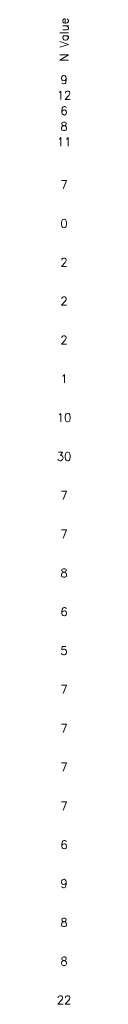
# Model space of a CAD drawing. Extents: x -973 to -50, y -112 to 38.
# Tile 15 of 16: x -151.42 to -149.88, y -112.3 to 14.48. Entities that reach past the tile are written whole.
import ezdxf
from ezdxf.enums import TextEntityAlignment as Align

# ---------------------------------------------------------------- set-up
doc = ezdxf.new("R2010")
doc.units = 0
doc.header["$MEASUREMENT"] = 0
doc.linetypes.add('SOLID', pattern=[0])
doc.layers.get('0').update_dxf_attribs({"linetype": 'SOLID'})
doc.styles.get("Standard").update_dxf_attribs({"font": 'romans.shx'})

msp = doc.modelspace()

# ---------------------------------------------------------------- texts
msp.add_text('N Value', height=1.094, rotation=90).set_placement((-150.64, 11.91), align=Align.MIDDLE_CENTER)
for s, height, p in [('9', 1.09, (-150.64, 6.75)), ('12', 1.094, (-150.64, 4.75)), ('6', 1.09, (-150.64, 2.75)), ('8', 1.09, (-150.64, 0.75)), ('11', 1.094, (-150.64, -1.25)), ('7', 1.09, (-150.64, -6.75)), ('0', 1.09, (-150.64, -11.75)), ('2', 1.09, (-150.64, -16.75)), ('2', 1.09, (-150.64, -21.75)), ('2', 1.09, (-150.64, -26.75)), ('1', 1.09, (-150.64, -31.75)), ('10', 1.094, (-150.64, -36.75)), ('30', 1.094, (-150.64, -41.75)), ('7', 1.09, (-150.64, -46.75)), ('7', 1.09, (-150.64, -51.75)), ('8', 1.09, (-150.64, -56.75)), ('6', 1.09, (-150.64, -61.75)), ('5', 1.09, (-150.64, -66.75)), ('7', 1.09, (-150.64, -71.75)), ('7', 1.09, (-150.64, -76.75)), ('7', 1.09, (-150.64, -81.75)), ('7', 1.09, (-150.64, -86.75)), ('6', 1.09, (-150.64, -91.75)), ('9', 1.09, (-150.64, -96.75)), ('8', 1.09, (-150.64, -101.75)), ('8', 1.09, (-150.64, -106.75)), ('22', 1.094, (-150.64, -111.75))]:
    msp.add_text(s, height=height).set_placement(p, align=Align.MIDDLE_CENTER)

doc.saveas('drawing.dxf')
